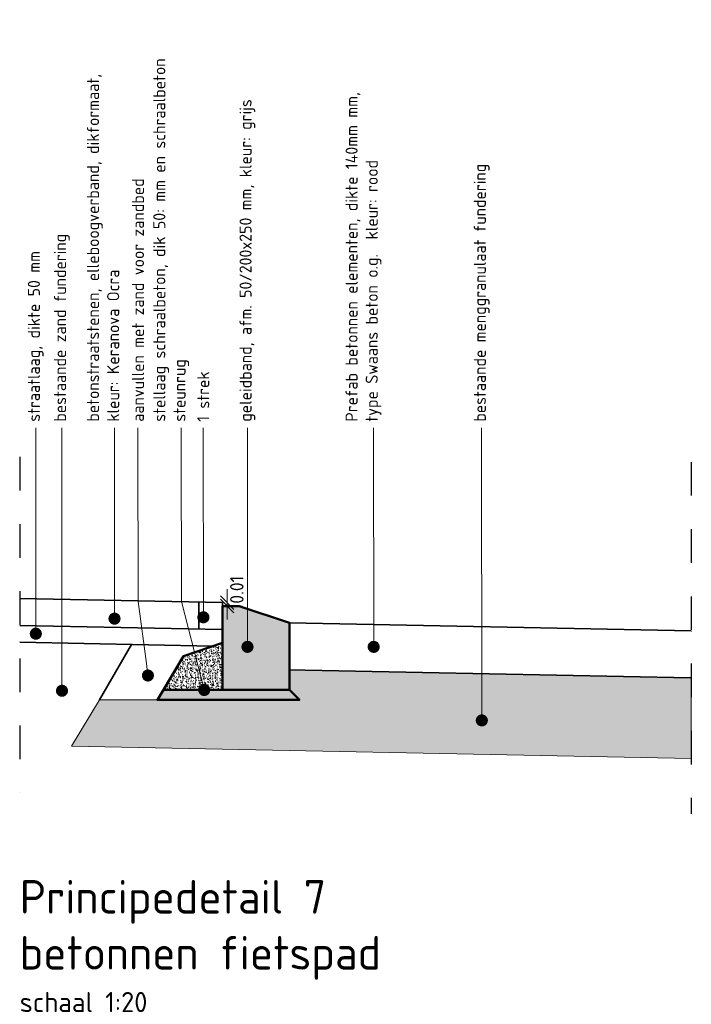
# Model space of a CAD drawing. Header units: metres. Extents: x 0 to 167615, y 0 to 462701.
# Tile 12 of 16: x 167568.56 to 167570.56, y 462697.56 to 462700.49. Entities that reach past the tile are written whole.
import ezdxf
from ezdxf import colors
from ezdxf.entities.mleader import LeaderData, LeaderLine
from ezdxf.math import Vec2, Vec3

# ---------------------------------------------------------------- set-up
doc = ezdxf.new("R2010")
doc.units = ezdxf.units.M
doc.header["$LTSCALE"] = 0.02
for name, pattern in [('HIDDEN', [9.525, 6.35, -3.175]), ('VH-RWSBAND_110X220', [24, 10, -2, 2, -2, 2, -2, 2, -2]), ('XX-AFBREEK', [7, 4, -1, 1, -1])]:
    doc.linetypes.add(name, pattern=pattern)
for name, color, linetype, lineweight in [('B-WE-VH-VERHARDING_FUNDERING-AD', 252, 'Continuous', 18), ('B-WE-VH-VERHARDING_FUNDERING_GRANULAAT_MENG-G', 8, 'Continuous', 18), ('N-WE-GC-BETONVORM-AD-20', 254, 'Continuous', 18), ('N-WE-GW-GROND_ZAND_FUNDERINGSZAND-G', 7, 'Continuous', 35), ('N-WE-GW-GROND_ZAND_FUNDERINGSZAND-GD', 7, 'Continuous', 50), ('N-WE-VH-KANTOPSLUITING_TROTTOIRBAND_RWS_115 225-GD', 210, 'VH-RWSBAND_110X220', 50), ('N-WE-VH-VERHARDING_BETON-G', 7, 'Continuous', 35), ('N-WE-VH-VERHARDING_BETON_SCHRAAL-AD', 254, 'Continuous', 18), ('N-WE-VH-VERHARDING_BETON_SCHRAAL-GD', 10, 'Continuous', 50), ('N-WE-VH-VERHARDING_BETONSTRAATSTEEN-G', 10, 'Continuous', 35), ('N-WE-VH-VERHARDING_FUNDERING-AD-20', 1, 'Continuous', 9), ('X-XX-AL-AANPIJLING-T18', 10, 'Continuous', 18), ('X-XX-AL-AFBREEKLIJN-GD', 8, 'XX-AFBREEK', 25), ('X-XX-AL-M', 7, 'Continuous', 18), ('X-XX-AL-T50', 130, 'Continuous', 50)]:
    doc.layers.add(name, color=color, linetype=linetype, lineweight=lineweight)
doc.styles.add('NLCS-ISO', font='NLCS-ISO.ttf')
doc.styles.add('NLCS-ISO-M20-T50', font='NLCS-ISO.ttf', dxfattribs={"height": 0.1})
doc.dimstyles.new('NLCS RODOR-DIM-020$0', dxfattribs={"dimscale": 0.02, "dimtxt": 2, "dimasz": 2, "dimexe": 1.25, "dimexo": 0.625, "dimtad": 1, "dimzin": 1, "dimdsep": 46, "dimtxsty": 'NLCS-ISO', "dimblk": 'OBLIQUE', "dimcen": 0, "dimse1": 1, "dimse2": 1, "dimclrd": 256, "dimclre": 1, "dimclrt": 256, "dimadec": 0, "dimazin": 0, "dimtfac": 1, "dimtmove": 2, "dimatfit": 3, "dimfxl": 1, "dimtolj": 1, "dimtzin": 0, "dimlwd": -1, "dimlwe": -1, "dimarcsym": 0})

# ---------------------------------------------------------------- blocks, each defined once
blk = doc.blocks.new('_Oblique')
at = {"color": 0, "linetype": 'ByBlock', "lineweight": -2}
blk.add_line((-0.5, -0.5), (0.5, 0.5), dxfattribs=at)
blk = doc.blocks.new('*D9')
at = {"layer": 'Defpoints', "color": 0, "transparency": 16777216}
for p in [(167569.163, 462698.7529), (167569.163, 462698.7429), (167569.1771, 462698.7529)]:
    blk.add_point(p, dxfattribs=at)
at = {"layer": 'X-XX-AL-M', "transparency": 16777216}
for p, q in [((167569.1771, 462698.7529), (167569.1771, 462698.7929)), ((167569.1771, 462698.7429), (167569.1771, 462698.7529)), ((167569.1771, 462698.7429), (167569.1771, 462698.7029))]:
    blk.add_line(p, q, dxfattribs=at)
at = {"layer": 'X-XX-AL-M', "transparency": 16777216, "xscale": 0.04, "yscale": 0.04, "zscale": 0.04}
for p, rotation in [((167569.1771, 462698.7529), 270), ((167569.1771, 462698.7429), 90)]:
    blk.add_blockref('_Oblique', p, dxfattribs=dict(at, rotation=rotation))
at = {"layer": 'X-XX-AL-M', "transparency": 16777216, "insert": (167569.206, 462698.7911), "char_height": 0.04, "attachment_point": 5, "rotation": 90, "style": 'NLCS-ISO'}
blk.add_mtext('\\A1;0.01', dxfattribs=at)
blk = doc.blocks.new('_Dot')
at = {"color": 0, "linetype": 'ByBlock', "lineweight": -2}
blk.add_line((-0.5, 0), (-1, 0), dxfattribs=at)
at = {"color": 0, "linetype": 'ByBlock', "const_width": 0.5}
blk.add_lwpolyline([(-0.25, 0, 1), (0.25, 0, 1)], format="xyb", close=True, dxfattribs=at)

msp = doc.modelspace()

# ---------------------------------------------------------------- hatches: boundary and pattern name
at = {"layer": 'B-WE-VH-VERHARDING_FUNDERING-AD'}
h = msp.add_hatch(dxfattribs=at)
h.set_pattern_fill('AR-CONC', color=256, scale=0.01, angle=48.8532)
h.set_pattern_definition([(98.853192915, (-2.846044, -0.000117), (0.0519204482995, 0.0498825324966), [0.0075, -0.0825]), (43.853192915, (-2.846044, -0.00012), (-0.06577173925, 0.039045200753), [0.006, -0.066]), (149.304637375, (-2.84172, 0.00404), (-0.013851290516, 0.088927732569), [0.0063740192, -0.0701142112]), (95.037392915, (-2.861104, 0.01304), (0.082687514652, 0.069475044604), [0.01125, -0.12375]), (145.488828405, (-2.85421, 0.01883), (-0.011853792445, 0.13447857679), [0.0095610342, -0.105171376]), (40.037356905, (-2.8611, 0.01304), (-0.011853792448, 0.13447857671), [0.009, -0.0990000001]), (69.853192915, (-2.85076, 0.017283), (0.069594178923, 0.0184567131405), [0.0075, -0.0825]), (14.853192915, (-2.85076, 0.01728), (-0.038595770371, 0.066036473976), [0.006, -0.066]), (120.304637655, (-2.84496, 0.01882), (0.030998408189, 0.084493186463), [0.006374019, -0.0701142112]), (86.353192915, (-2.846044, -0.000117), (-0.0242676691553, 0.0228197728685), [0, -0.0652, 0, -0.067, 0, -0.06625]), (56.353192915, (-2.846044, -0.000117), (-0.0123905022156, 0.0457617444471), [0, -0.0382, 0, -0.0637, 0, -0.02525]), (16.353192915, (-2.860717, -0.01691), (0.036823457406, 0.0387141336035), [0, -0.025, 0, -0.078, 0, -0.1035]), (6.353192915, (-2.867297, -0.02444), (0.0308349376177, 0.0505022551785), [0, -0.0325, 0, -0.0518, 0, -0.0735])])
h.paths.add_polyline_path([(167568.7968, 462698.4632), (167569.3926, 462698.4632), (167569.363, 462698.4929), (167569.363, 462698.5529), (167570.5594, 462698.5289), (167570.5594, 462698.2889), (167568.7138, 462698.3258)])
at = {"layer": 'N-WE-GC-BETONVORM-AD-20'}
h = msp.add_hatch(color=256, dxfattribs=at)
h.dxf.hatch_style = 1
h.paths.add_polyline_path([(167569.163, 462698.7429), (167569.163, 462698.4929), (167569.363, 462698.4929), (167569.363, 462698.6929), (167569.213, 462698.7429)])
at = {"layer": 'N-WE-VH-VERHARDING_BETON_SCHRAAL-AD'}
h = msp.add_hatch(dxfattribs=at)
h.set_pattern_fill('ACO-BETON_LICHT-SO', color=256, scale=0.005, pattern_type=2)
h.set_pattern_definition([(50, (-3.885297, -0.082321), (0.0182184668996, -0.0015939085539), [0.001905, -0.020955]), (355, (-3.885297, -0.082321), (-0.0035242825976, 0.0191056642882), [0.001524, -0.016764]), (100.451, (-3.883779, -0.082454), (0.0146942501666, 0.017511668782), [0.001619, -0.017809]), (46.1842, (-3.885297, -0.077241), (0.0271079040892, -0.0042042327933), [0.0028575, -0.0314325]), (96.6356, (-3.883038, -0.077592), (0.0237404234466, 0.024742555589), [0.0024285, -0.0267135]), (351.184, (-3.885297, -0.07724), (0.0237404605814, 0.024742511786), [0.002286, -0.025146]), (21, (-3.882757, -0.078511), (0.01516148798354, -0.01022655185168), [0.001905, -0.020955]), (326, (-3.882757, -0.078511), (0.0061802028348, 0.0184187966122), [0.001524, -0.016764]), (71.4514, (-3.881494, -0.079364), (0.021341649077, 0.0081922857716), [0.001619, -0.017809]), (37.5, (-3.885297, -0.0823214), (0.00030886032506, 0.008455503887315), [0, -0.0165608, 0, -0.017018, 0, -0.0168275]), (7.5, (-3.885297, -0.082321), (0.00668196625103, 0.01001805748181), [0, -0.0097028, 0, -0.0161798, 0, -0.0064135]), (327.5, (-3.890961, -0.0823214), (0.01355905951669, -0.00057287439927), [0, -0.00635, 0, -0.019812, 0, -0.026289]), (317.5, (-3.893501, -0.082321), (0.0148129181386, 0.00254264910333), [0, -0.008255, 0, -0.0131572, 0, -0.018669])])
h.paths.add_polyline_path([(167569.163, 462698.4929), (167569.163, 462698.6333), (167569.0472, 462698.5932), (167568.9878, 462698.4929)])
at = {"layer": 'N-WE-VH-VERHARDING_FUNDERING-AD-20'}
h = msp.add_hatch(dxfattribs=at)
h.set_pattern_fill('AVH-FUNDERING_ZAND', color=256, scale=0.003, pattern_type=2)
h.set_pattern_definition([(37.5, (-0.699069, -0.1367776), (-0.00018898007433, 0.00578047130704), [0, -0.00456, 0, -0.0051, 0, -0.004875]), (7.5, (-0.699069, -0.1367776), (0.0053093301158, 0.00846643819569), [0, -0.00246, 0, -0.00411, 0, -0.001575]), (327.5, (-0.702759, -0.1367776), (0.009342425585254, 1.697716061e-05), [0, -0.0015, 0, -0.0054, 0, -0.00705]), (317.5, (-0.702759, -0.1367776), (0.00901837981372, 0.0026330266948), [0, -0.00075, 0, -0.00354, 0, -0.00405])])
h.paths.add_polyline_path([(167569.3927, 462698.4632), (167569.363, 462698.4929), (167568.9875, 462698.4929), (167568.9698, 462698.4632)])

# ---------------------------------------------------------------- linework, layer by layer
at = {"layer": 'B-WE-VH-VERHARDING_FUNDERING_GRANULAAT_MENG-G', "flags": 128}
msp.add_lwpolyline([(167568.7968, 462698.4632), (167569.3926, 462698.4632), (167569.363, 462698.4929), (167569.363, 462698.5529), (167570.5594, 462698.5289), (167570.5594, 462698.2889), (167568.7138, 462698.3258)], close=True, dxfattribs=at)
at = {"layer": 'N-WE-GW-GROND_ZAND_FUNDERINGSZAND-G', "flags": 128}
for points in [[(167569.1346, 462698.6234), (167568.5594, 462698.6349)], [(167568.7968, 462698.4632), (167568.8921, 462698.6283)]]:
    msp.add_lwpolyline(points, dxfattribs=at)
at = {"layer": 'N-WE-GW-GROND_ZAND_FUNDERINGSZAND-GD'}
msp.add_lwpolyline([(167569.163, 462698.4929), (167569.163, 462698.6333), (167569.0472, 462698.5932), (167568.9875, 462698.4929)], close=True, dxfattribs=at)
at = {"layer": 'N-WE-VH-KANTOPSLUITING_TROTTOIRBAND_RWS_115 225-GD', "linetype": 'HIDDEN', "ltscale": 0.5, "flags": 128}
msp.add_lwpolyline([(167569.163, 462698.7429), (167569.163, 462698.4929), (167569.363, 462698.4929), (167569.363, 462698.6929), (167569.213, 462698.7429)], close=True, dxfattribs=at)
at = {"layer": 'N-WE-VH-KANTOPSLUITING_TROTTOIRBAND_RWS_115 225-GD', "linetype": 'Continuous', "ltscale": 0.5, "flags": 128}
msp.add_lwpolyline([(167569.163, 462698.7429), (167569.163, 462698.4929), (167569.363, 462698.4929), (167569.363, 462698.6929), (167569.213, 462698.7429)], close=True, dxfattribs=at)
at = {"layer": 'N-WE-VH-VERHARDING_BETON-G', "flags": 128}
for points in [[(167569.363, 462698.6929), (167570.5594, 462698.669), (167570.5594, 462698.669)], [(167569.3602, 462698.5529), (167570.5566, 462698.529)]]:
    msp.add_lwpolyline(points, dxfattribs=at)
at = {"layer": 'N-WE-VH-VERHARDING_BETON_SCHRAAL-GD', "flags": 128}
msp.add_lwpolyline([(167569.363, 462698.4929), (167568.9875, 462698.4929), (167568.9698, 462698.4632), (167569.3926, 462698.4632)], close=True, dxfattribs=at)
at = {"layer": 'N-WE-VH-VERHARDING_BETONSTRAATSTEEN-G', "flags": 128}
for points in [[(167569.163, 462698.7529), (167568.5594, 462698.765)], [(167569.093, 462698.7545), (167569.093, 462698.6745)], [(167569.163, 462698.7529), (167569.163, 462698.7429)], [(167569.1614, 462698.6729), (167568.5594, 462698.6849)]]:
    msp.add_lwpolyline(points, dxfattribs=at)
at = {"layer": 'X-XX-AL-AFBREEKLIJN-GD'}
for p, q in [((167568.5594, 462699.1868), (167568.5594, 462698.1868)), ((167570.5594, 462699.1715), (167570.5594, 462698.1237))]:
    msp.add_line(p, q, dxfattribs=at)

# ---------------------------------------------------------------- texts
at = {"layer": 'X-XX-AL-T50', "ltscale": 0.5, "insert": (167568.5594, 462697.927), "char_height": 0.1, "width": 3.073679, "attachment_point": 1, "style": 'NLCS-ISO-M20-T50'}
msp.add_mtext('{\\C4;Principedetail 7\\Pbetonnen fietspad\\P\\H0.6x;\\C3;schaal 1:20}', dxfattribs=at)

# ---------------------------------------------------------------- dimensions: what is measured, and where the dimension line sits
at = {"layer": 'X-XX-AL-M'}
dim = msp.add_linear_dim(base=(167569.1771, 462698.7529), p1=(167569.163, 462698.7429), p2=(167569.163, 462698.7529), angle=90, dimstyle='NLCS RODOR-DIM-020$0', dxfattribs=at)
dim.commit()
dim.dimension.update_dxf_attribs({"geometry": '*D9', "text_midpoint": (167569.206, 462698.7911), "dimtype": 160})

# ---------------------------------------------------------------- leaders
at = {"layer": 'X-XX-AL-AANPIJLING-T18'}
ml = msp.add_multileader_mtext('Standard', dxfattribs=at)
ml.set_content('{\\C2;aanvullen met zand voor zandbed}', color=256, style='NLCS-ISO-M20-T50')
ml.set_leader_properties(color=256, linetype='ByLayer', lineweight=-1)
ml.set_arrow_properties(name='DOT')
ml.build(insert=Vec2(0, 0))
ml.multileader.update_dxf_attribs({"text_left_attachment_type": 3, "text_right_attachment_type": 5, "dogleg_length": 0.036, "arrow_head_size": 0.036})
ctx = ml.context
ctx.base_point, ctx.char_height, ctx.arrow_head_size, ctx.landing_gap_size, ctx.plane_origin, ctx.plane_x_axis, ctx.plane_y_axis = Vec3(167568.9117, 462699.2736), 0.036, 0.036, 0.018, Vec3(167568.9117, 462698.7188), Vec3(0, 1), Vec3(-1, 0)
ctx.left_attachment, ctx.right_attachment = 3, 5
notes = []
notes.append((ctx, [(0, (1, 1, 0), (167568.9117, 462699.2376), (0, 1), 0.036, [(0, [(167568.9413, 462698.536), (167568.912, 462698.7563)], 0, [])])]))
ctx.mtext.insert, ctx.mtext.text_direction, ctx.mtext.rotation, ctx.mtext.width, ctx.mtext.flow_direction = Vec3(167568.8937, 462699.2916), Vec3(0, 1), 1.570796, 1.197054, 5
ml = msp.add_multileader_mtext('Standard', dxfattribs=at)
ml.set_content('{\\C2;stellaag schraalbeton, dik 50: mm en schraalbeton steunrug}', color=256, style='NLCS-ISO-M20-T50')
ml.set_leader_properties(color=256, linetype='ByLayer', lineweight=-1)
ml.set_arrow_properties(name='DOT')
ml.build(insert=Vec2(0, 0))
ml.multileader.update_dxf_attribs({"text_left_attachment_type": 3, "text_right_attachment_type": 5, "dogleg_length": 0.036, "arrow_head_size": 0.036})
ctx = ml.context
ctx.base_point, ctx.char_height, ctx.arrow_head_size, ctx.landing_gap_size, ctx.plane_origin, ctx.plane_x_axis, ctx.plane_y_axis = Vec3(167569.0406, 462699.2736), 0.036, 0.036, 0.018, Vec3(167569.0406, 462698.7188), Vec3(0, 1), Vec3(-1, 0)
ctx.left_attachment, ctx.right_attachment = 3, 5
notes.append((ctx, [(0, (1, 1, 0), (167569.0406, 462699.2376), (0, 1), 0.036, [(0, [(167569.109, 462698.4929), (167569.0409, 462698.7563)], 0, [])])]))
ctx.mtext.insert, ctx.mtext.text_direction, ctx.mtext.rotation, ctx.mtext.width, ctx.mtext.flow_direction = Vec3(167568.9572, 462699.2916), Vec3(0, 1), 1.570796, 1.197054, 5
ml = msp.add_multileader_mtext('Standard', dxfattribs=at)
ml.set_content('{\\C2;straatlaag, dikte 50 mm}', color=256, style='NLCS-ISO-M20-T50')
ml.set_leader_properties(color=256, linetype='ByLayer', lineweight=-1)
ml.set_arrow_properties(name='DOT')
ml.build(insert=Vec2(0, 0))
ml.multileader.update_dxf_attribs({"text_left_attachment_type": 3, "text_right_attachment_type": 5, "dogleg_length": 0.036, "arrow_head_size": 0.036})
ctx = ml.context
ctx.base_point, ctx.char_height, ctx.arrow_head_size, ctx.landing_gap_size, ctx.plane_origin, ctx.plane_x_axis, ctx.plane_y_axis = Vec3(167568.6071, 462699.2736), 0.036, 0.036, 0.018, Vec3(167568.6071, 462698.7188), Vec3(0, 1), Vec3(-1, 0)
ctx.left_attachment, ctx.right_attachment = 3, 5
notes.append((ctx, [(0, (1, 1, 0), (167568.6071, 462699.2376), (0, 1), 0.036, [(0, [(167568.6075, 462698.6604)], 0, [])])]))
ctx.mtext.insert, ctx.mtext.text_direction, ctx.mtext.rotation, ctx.mtext.width, ctx.mtext.flow_direction = Vec3(167568.5837, 462699.2916), Vec3(0, 1), 1.570796, 1.058617, 5
ml = msp.add_multileader_mtext('Standard', dxfattribs=at)
ml.set_content('{\\C2;bestaande zand fundering}', color=256, style='NLCS-ISO-M20-T50')
ml.set_leader_properties(color=256, linetype='ByLayer', lineweight=-1)
ml.set_arrow_properties(name='DOT')
ml.build(insert=Vec2(0, 0))
ml.multileader.update_dxf_attribs({"text_left_attachment_type": 3, "text_right_attachment_type": 5, "dogleg_length": 0.036, "arrow_head_size": 0.036})
ctx = ml.context
ctx.base_point, ctx.char_height, ctx.arrow_head_size, ctx.landing_gap_size, ctx.plane_origin, ctx.plane_x_axis, ctx.plane_y_axis = Vec3(167568.685, 462699.2736), 0.036, 0.036, 0.018, Vec3(167568.685, 462698.7188), Vec3(0, 1), Vec3(-1, 0)
ctx.left_attachment, ctx.right_attachment = 3, 5
notes.append((ctx, [(0, (1, 1, 0), (167568.685, 462699.2376), (0, 1), 0.036, [(0, [(167568.6854, 462698.4905)], 0, [])])]))
ctx.mtext.insert, ctx.mtext.text_direction, ctx.mtext.rotation, ctx.mtext.width, ctx.mtext.flow_direction = Vec3(167568.6616, 462699.2916), Vec3(0, 1), 1.570796, 1.058617, 5
ml = msp.add_multileader_mtext('Standard', dxfattribs=at)
ml.set_content('{\\C2;betonstraatstenen, elleboogverband, dikformaat, kleur: Keranova Ocra}', color=256, style='NLCS-ISO-M20-T50')
ml.set_leader_properties(color=256, linetype='ByLayer', lineweight=-1)
ml.set_arrow_properties(name='DOT')
ml.build(insert=Vec2(0, 0))
ml.multileader.update_dxf_attribs({"text_left_attachment_type": 3, "text_right_attachment_type": 5, "dogleg_length": 0.036, "arrow_head_size": 0.036})
ctx = ml.context
ctx.base_point, ctx.char_height, ctx.arrow_head_size, ctx.landing_gap_size, ctx.plane_origin, ctx.plane_x_axis, ctx.plane_y_axis = Vec3(167568.8414, 462699.2736), 0.036, 0.036, 0.018, Vec3(167568.8414, 462698.7188), Vec3(0, 1), Vec3(-1, 0)
ctx.left_attachment, ctx.right_attachment = 3, 5
notes.append((ctx, [(0, (1, 1, 0), (167568.8414, 462699.2376), (0, 1), 0.036, [(0, [(167568.8418, 462698.7052)], 0, [])])]))
ctx.mtext.insert, ctx.mtext.text_direction, ctx.mtext.rotation, ctx.mtext.width, ctx.mtext.flow_direction = Vec3(167568.7598, 462699.2916), Vec3(0, 1), 1.570796, 1.058617, 5
ml = msp.add_multileader_mtext('Standard', dxfattribs=at)
ml.set_content('{\\C2;1 strek}', color=256, style='NLCS-ISO-M20-T50')
ml.set_leader_properties(color=256, linetype='ByLayer', lineweight=-1)
ml.set_arrow_properties(name='DOT')
ml.build(insert=Vec2(0, 0))
ml.multileader.update_dxf_attribs({"text_left_attachment_type": 3, "text_right_attachment_type": 5, "dogleg_length": 0.036, "arrow_head_size": 0.036})
ctx = ml.context
ctx.base_point, ctx.char_height, ctx.arrow_head_size, ctx.landing_gap_size, ctx.plane_origin, ctx.plane_x_axis, ctx.plane_y_axis = Vec3(167569.106, 462699.2736), 0.036, 0.036, 0.018, Vec3(167569.106, 462698.7188), Vec3(0, 1), Vec3(-1, 0)
ctx.left_attachment, ctx.right_attachment = 3, 5
notes.append((ctx, [(0, (1, 1, 0), (167569.106, 462699.2376), (0, 1), 0.036, [(0, [(167569.1065, 462698.7093)], 0, [])])]))
ctx.mtext.insert, ctx.mtext.text_direction, ctx.mtext.rotation, ctx.mtext.width, ctx.mtext.flow_direction = Vec3(167569.088, 462699.2916), Vec3(0, 1), 1.570796, 1.058617, 5
ml = msp.add_multileader_mtext('Standard', dxfattribs=at)
ml.set_content('{\\C2;geleidband, afm. 50/200x250 mm, kleur: grijs}', color=256, style='NLCS-ISO-M20-T50')
ml.set_leader_properties(color=256, linetype='ByLayer', lineweight=-1)
ml.set_arrow_properties(name='DOT')
ml.build(insert=Vec2(0, 0))
ml.multileader.update_dxf_attribs({"text_left_attachment_type": 3, "text_right_attachment_type": 5, "dogleg_length": 0.036, "arrow_head_size": 0.036})
ctx = ml.context
ctx.base_point, ctx.char_height, ctx.arrow_head_size, ctx.landing_gap_size, ctx.plane_origin, ctx.plane_x_axis, ctx.plane_y_axis = Vec3(167569.2374, 462699.2736), 0.036, 0.036, 0.018, Vec3(167569.2374, 462698.7188), Vec3(0, 1), Vec3(-1, 0)
ctx.left_attachment, ctx.right_attachment = 3, 5
notes.append((ctx, [(0, (1, 1, 0), (167569.2374, 462699.2376), (0, 1), 0.036, [(0, [(167569.2378, 462698.6213)], 0, [])])]))
ctx.mtext.insert, ctx.mtext.text_direction, ctx.mtext.rotation, ctx.mtext.width, ctx.mtext.flow_direction = Vec3(167569.214, 462699.2916), Vec3(0, 1), 1.570796, 1.058617, 5
ml = msp.add_multileader_mtext('Standard', dxfattribs=at)
ml.set_content('{\\C2;Prefab betonnen elementen, dikte 140mm mm, type Swaans beton o.g.  kleur: rood}', color=256, style='NLCS-ISO-M20-T50')
ml.set_leader_properties(color=256, linetype='ByLayer', lineweight=-1)
ml.set_arrow_properties(name='DOT')
ml.build(insert=Vec2(0, 0))
ml.multileader.update_dxf_attribs({"text_left_attachment_type": 3, "text_right_attachment_type": 5, "dogleg_length": 0.036, "arrow_head_size": 0.036})
ctx = ml.context
ctx.base_point, ctx.char_height, ctx.arrow_head_size, ctx.landing_gap_size, ctx.plane_origin, ctx.plane_x_axis, ctx.plane_y_axis = Vec3(167569.6131, 462699.2736), 0.036, 0.036, 0.018, Vec3(167569.6131, 462698.7188), Vec3(0, 1), Vec3(-1, 0)
ctx.left_attachment, ctx.right_attachment = 3, 5
notes.append((ctx, [(0, (1, 1, 0), (167569.6131, 462699.2376), (0, 1), 0.036, [(0, [(167569.6136, 462698.6213)], 0, [])])]))
ctx.mtext.insert, ctx.mtext.text_direction, ctx.mtext.rotation, ctx.mtext.width, ctx.mtext.flow_direction = Vec3(167569.5297, 462699.2916), Vec3(0, 1), 1.570796, 1.058617, 5
ml = msp.add_multileader_mtext('Standard', dxfattribs=at)
ml.set_content('{\\C2;bestaande menggranulaat fundering}', color=256, style='NLCS-ISO-M20-T50')
ml.set_leader_properties(color=256, linetype='ByLayer', lineweight=-1)
ml.set_arrow_properties(name='DOT')
ml.build(insert=Vec2(0, 0))
ml.multileader.update_dxf_attribs({"text_left_attachment_type": 3, "text_right_attachment_type": 5, "dogleg_length": 0.036, "arrow_head_size": 0.036})
ctx = ml.context
ctx.base_point, ctx.char_height, ctx.arrow_head_size, ctx.landing_gap_size, ctx.plane_origin, ctx.plane_x_axis, ctx.plane_y_axis = Vec3(167569.9351, 462699.2736), 0.036, 0.036, 0.018, Vec3(167569.9351, 462698.7188), Vec3(0, 1), Vec3(-1, 0)
ctx.left_attachment, ctx.right_attachment = 3, 5
notes.append((ctx, [(0, (1, 1, 0), (167569.9351, 462699.2376), (0, 1), 0.036, [(0, [(167569.9356, 462698.4023)], 0, [])])]))
ctx.mtext.insert, ctx.mtext.text_direction, ctx.mtext.rotation, ctx.mtext.width, ctx.mtext.flow_direction = Vec3(167569.9117, 462699.2916), Vec3(0, 1), 1.570796, 1.058617, 5
for ctx, leaders in notes:
    for number, flags, end, landing, length, lines in leaders:
        leader = LeaderData()
        leader.index, (leader.has_last_leader_line, leader.has_dogleg_vector, leader.attachment_direction) = number, flags
        leader.last_leader_point, leader.dogleg_vector, leader.dogleg_length = Vec3(end), Vec3(landing), length
        for number, points, colour, breaks in lines:
            line = LeaderLine()
            line.index, line.vertices, line.color, line.breaks = number, Vec3.list(points), colors.encode_raw_color(colour), breaks
            leader.lines.append(line)
        ctx.leaders.append(leader)

doc.saveas('drawing.dxf')
